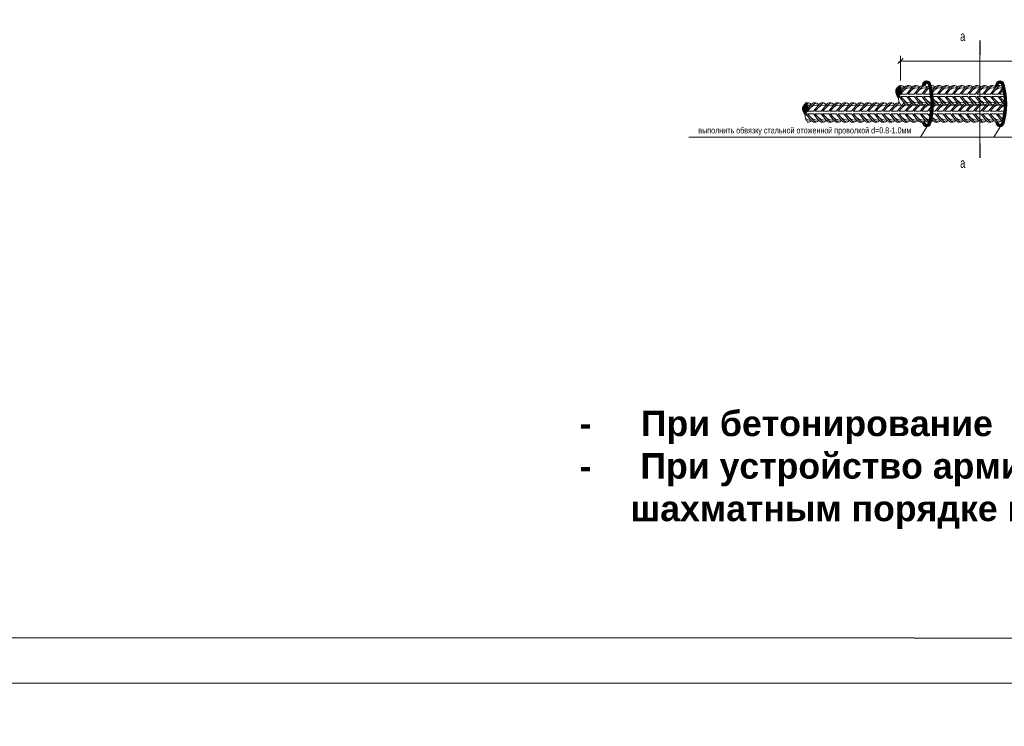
# Model space of a CAD drawing. Extents: x -764262 to 2885205, y 359641 to 616597.
# Tile 16 of 97: x 635544 to 646356, y 421336 to 429093. Entities that reach past the tile are written whole.
import ezdxf
from ezdxf.enums import TextEntityAlignment as Align

# ---------------------------------------------------------------- set-up
doc = ezdxf.new("R2010")
doc.units = 0
doc.header["$LTSCALE"] = 50
doc.header["$MEASUREMENT"] = 0
doc.linetypes.add('ACAD_ISO03W100', pattern=[30, 12, -18])
doc.layers.get('0').update_dxf_attribs({"linetype": 'CONTINUOUS', "lineweight": 15})
doc.layers.add('6', color=6, linetype='CONTINUOUS')
doc.styles.add('ariac', font='ARIALN.TTF')
doc.styles.add('arial', font='ARIALN.TTF')
doc.styles.add('MtXpl_ISOCPEUR_1', font='txt')
doc.styles.get("Standard").update_dxf_attribs({"font": 'txt', "width": 0.8})
pattern_1 = [(45, (-75713.3447, 460877.715), (-3.79764432, 3.79764432), []), (45, (-75712.656, 460877.715), (-3.79764432, 3.79764432), [])]

# ---------------------------------------------------------------- blocks, each defined once
blk = doc.blocks.new('vcBlockPos')
at = {"color": 0, "linetype": 'ByBlock', "lineweight": -2, "style": 'ariac', "flags": 1}
blk.add_attdef('КОЛИЧЕСТВО', text='', height=3, dxfattribs=at).set_placement((0, 0), align=Align.RIGHT)
at = {"color": 0, "linetype": 'ByBlock', "lineweight": -2, "style": 'ariac'}
blk.add_attdef('ПОЗИЦИЯ', text='', height=3, dxfattribs=at).set_placement((0, 0), align=Align.BOTTOM_CENTER)
blk.add_attdef('НТЕКСТ', text='', height=3, dxfattribs=at).set_placement((0, 0), align=Align.TOP_CENTER)
blk = doc.blocks.new('_OBLIQUE')
at = {"color": 0, "linetype": 'ByBlock'}
blk.add_line((-0.5, -0.5), (0.5, 0.5), dxfattribs=at)
blk = doc.blocks.new('08ап00')
h = blk.add_hatch()
h.set_pattern_fill('JIS_LC_8A', color=256, scale=0.688549)
h.set_pattern_definition(pattern_1)
h.paths.add_polyline_path([(111717.3, 253054.6, 0.856931), (111671.4, 253054.6, 0.004258), (111669.6, 253047.9, -0.130281), (111683.6, 253047.3, -0.004131), (111685.4, 253053.6, -0.765246), (111703.4, 253053.6, -0.139319), (111703.4, 252836.8, -0.765246), (111685.4, 252836.8, -0.006898), (111682.5, 252847.4, -0.12969), (111669.9, 252841.4, 0.003546), (111671.4, 252835.8, 0.856931), (111717.3, 252835.8, 0.136202)])
h = blk.add_hatch()
h.set_pattern_fill('JIS_LC_8A', color=256, scale=0.688549)
h.set_pattern_definition(pattern_1)
h.paths.add_polyline_path([(112130.5, 253054.6, 0.856931), (112084.5, 253054.6, 0.008914), (112080.9, 253040.5, -0.028342), (112083, 253038.2, -0.155714), (112096.8, 253047.5, -0.004012), (112098.5, 253053.6, -0.765246), (112116.5, 253053.6, -0.139319), (112116.5, 252836.8, -0.765246), (112098.5, 252836.8, -0.002825), (112097.3, 252841.1, -0.138984), (112082.5, 252843.3, 0.004785), (112084.5, 252835.8, 0.856931), (112130.5, 252835.8, 0.136202)])
h.paths.add_polyline_path([(112543.6, 253054.6, 0.856931), (112497.7, 253054.6, 0.004185), (112495.9, 253048, -0.13001), (112508.5, 253041.9, -0.007639), (112511.6, 253053.6, -0.765246), (112529.6, 253053.6, -0.139319), (112529.6, 252836.8, -0.765246), (112511.6, 252836.8, -0.005), (112509.5, 252844.5, -0.096125), (112501.6, 252851.2, -0.080258), (112495.1, 252845.3, 0.006059), (112497.7, 252835.8, 0.856931), (112543.6, 252835.8, 0.136202)])
h.paths.add_polyline_path([(112956.7, 253054.6, 0.856931), (112910.8, 253054.6, 0.00532), (112908.6, 253046.2, -0.138272), (112923.3, 253048.3, -0.003477), (112924.8, 253053.6, -0.765246), (112942.8, 253053.6, -0.139319), (112942.8, 252836.8, -0.765246), (112924.8, 252836.8, -0.004972), (112922.7, 252844.4, -0.127255), (112909.4, 252840.9, 0.003249), (112910.8, 252835.8, 0.856931), (112956.7, 252835.8, 0.136202)])
h.paths.add_polyline_path([(113323.9, 253054.6, 0.006807), (113321.1, 253043.9, -0.076641), (113327.2, 253038.2, -0.100701), (113335.6, 253045.2, -0.005475), (113337.9, 253053.6, -0.765246), (113355.9, 253053.6, -0.139319), (113355.9, 252836.8, -0.765246), (113337.9, 252836.8, -0.00271), (113336.7, 252840.9, -0.158607), (113320.9, 252847.1, 0.007184), (113323.9, 252835.8, 0.856931), (113369.9, 252835.8, 0.136202), (113369.9, 253054.6, 0.856931)])
h = blk.add_hatch()
h.set_pattern_fill('JIS_LC_8A', color=256, scale=0.275419)
h.set_pattern_definition([(45, (-75721.853, 460877.7151), (-1.519057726, 1.519057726), []), (45, (-75721.5775, 460877.7151), (-1.519057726, 1.519057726), [])])
edge = h.paths.add_edge_path()
edge.add_spline(control_points=[(111534.7, 252977.4), (111525.9, 252992.6), (111510.9, 253018.4), (111530.7, 253039), (111538.9, 253047.4)], knot_values=[0, 0, 0, 0, 335.587391, 567.648756, 567.648756, 567.648756, 567.648756], degree=3, periodic=0)
edge.add_spline(control_points=[(111538.9, 253047.4), (111547.7, 253036), (111561, 253013.5), (111537.8, 252990.5), (111534.9, 252978.3), (111534.7, 252977.4)], knot_values=[84.867899, 84.867899, 84.867899, 84.867899, 359.335654, 630.593433, 651.68766, 651.68766, 651.68766, 651.68766], degree=3, periodic=0)
edge.add_line((111538, 252986.5), (111538, 252986.5))
edge.add_spline(control_points=[(111534.7, 252977.4), (111534.9, 252978.3), (111537.8, 252990.5), (111561, 253013.5), (111547.7, 253036), (111538.9, 253047.4)], knot_values=[84.867899, 84.867899, 84.867899, 84.867899, 105.962125, 377.219904, 651.68766, 651.68766, 651.68766, 651.68766], degree=3, periodic=0)
edge.add_line((111535.4, 252980), (111535.3, 252980))
edge.add_spline(control_points=[(111538.9, 253047.4), (111547.7, 253036), (111561, 253013.5), (111537.8, 252990.5), (111534.9, 252978.3), (111534.7, 252977.4)], knot_values=[84.867899, 84.867899, 84.867899, 84.867899, 359.335654, 630.593433, 651.68766, 651.68766, 651.68766, 651.68766], degree=3, periodic=0)
h = blk.add_hatch()
h.set_pattern_fill('JIS_LC_8A', color=256, scale=0.275419)
h.set_pattern_definition([(45, (-75713.3447, 460877.7151), (-1.519057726, 1.519057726), []), (45, (-75713.0692, 460877.7151), (-1.519057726, 1.519057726), [])])
edge = h.paths.add_edge_path()
edge.add_spline(control_points=[(111009.2, 252880), (111000.4, 252895.2), (110985.4, 252921), (111005.2, 252941.6), (111013.4, 252949.9)], knot_values=[0, 0, 0, 0, 335.587391, 567.648756, 567.648756, 567.648756, 567.648756], degree=3, periodic=0)
edge.add_spline(control_points=[(111013.4, 252949.9), (111022.2, 252938.6), (111035.5, 252916.1), (111012.3, 252893.1), (111009.4, 252880.9), (111009.2, 252880)], knot_values=[84.867899, 84.867899, 84.867899, 84.867899, 359.335654, 630.593433, 651.68766, 651.68766, 651.68766, 651.68766], degree=3, periodic=0)
edge.add_line((111012.5, 252889.1), (111012.5, 252889.1))
edge.add_spline(control_points=[(111009.2, 252880), (111009.4, 252880.9), (111012.3, 252893.1), (111035.5, 252916.1), (111022.2, 252938.6), (111013.4, 252949.9)], knot_values=[84.867899, 84.867899, 84.867899, 84.867899, 105.962125, 377.219904, 651.68766, 651.68766, 651.68766, 651.68766], degree=3, periodic=0)
edge.add_line((111009.9, 252882.6), (111009.9, 252882.6))
edge.add_spline(control_points=[(111013.4, 252949.9), (111022.2, 252938.6), (111035.5, 252916.1), (111012.3, 252893.1), (111009.4, 252880.9), (111009.2, 252880)], knot_values=[84.867899, 84.867899, 84.867899, 84.867899, 359.335654, 630.593433, 651.68766, 651.68766, 651.68766, 651.68766], degree=3, periodic=0)
for p, q in [((111546.7, 253077.4, -2564.5), (111546.7, 253215.2, -2564.5)), ((111546.7, 253186.2, -2564.5), (113777.6, 253186.2, -2564.5)), ((111694.4, 252816.1, -85.7), (111659.9, 252756.5, -85.7)), ((112107.5, 252816.1, -85.7), (112073.1, 252756.5, -85.7)), ((111659.9, 252756.5, -85.7), (110352.6, 252756.5, -85.7))]:
    blk.add_line(p, q)
for points, format, elevation in [([(111994.4, 253220.7, 8.26, 8.26, 0), (111994.4, 253303.3, 8.26, 8.26, 0), (111994.4, 253275.7, 0, 11, 0), (111939.3, 253275.7, 0, 0, 0), (111856.7, 253275.7, 0, 0, 0)], "xyseb", -2564.5), ([(111538.9, 253047.4, -0.306742), (111568.2, 253038.2, -0.306742)], "xyb", -85.7), ([(111542.8, 253042.1, -0.042103), (111552.8, 253047.9)], "xyb", -85.7), ([(111547.1, 253000.3), (111566.3, 253021.7, -0.146099), (111595.7, 253047.9, 4.502796)], "xyb", -85.7), ([(111547.1, 253000.3), (111566.3, 253021.7, -0.242936), (111608.8, 253035, -0.242936)], "xyb", -85.7), ([(111547.5, 253034.7, -0.095917), (111565.9, 253035, -0.095917)], "xyb", -85.7), ([(111552.4, 253017.8), (111566.3, 253035.5, -0.519259), (111611.1, 253038.2, -0.519259)], "xyb", -85.7), ([(111581.5, 253000.3), (111609.2, 253035.5, -0.519259), (111654, 253038.2, -0.519259)], "xyb", -85.7), ([(111590, 253000.3), (111609.2, 253021.7, -0.146099), (111638.6, 253047.9, 4.502796)], "xyb", -85.7), ([(111590, 253000.3), (111609.2, 253021.7, -0.242936), (111651.7, 253035, -0.242936)], "xyb", -85.7), ([(111624.4, 253000.3), (111652.1, 253035.5, -0.519259), (111696.9, 253038.2, -0.519259)], "xyb", -85.7), ([(111632.9, 253000.3), (111652.1, 253021.7, -0.146099), (111681.5, 253047.9, 4.502796)], "xyb", -85.7), ([(111632.9, 253000.3), (111652.1, 253021.7, -0.242936), (111694.6, 253035, -0.242936)], "xyb", -85.7), ([(111667.3, 253000.3), (111695, 253035.5, -0.134435), (111705.6, 253045.4, -0.134435)], "xyb", -85.7), ([(111675.8, 253000.3), (111695, 253021.7, -0.072418), (111707.7, 253036.9, -0.072418)], "xyb", -85.7), ([(111675.8, 253000.3), (111695, 253021.7, -0.088207), (111709, 253031.4, -0.088207)], "xyb", -85.7), ([(111719, 253048.5, -0.222233), (111739.8, 253038.2)], "xyb", -85.7), ([(111719.8, 253045.5, -0.018805), (111724.3, 253047.9)], "xyb", -85.7), ([(111722.2, 253035.2, -0.079264), (111737.5, 253035)], "xyb", -85.7), ([(111725.4, 253019.6), (111737.9, 253035.5, -0.519259), (111782.7, 253038.2)], "xyb", -85.7), ([(111727.1, 253009.7), (111737.9, 253021.7, -0.146099), (111767.2, 253047.9)], "xyb", -85.7), ([(111727.1, 253009.7), (111737.9, 253021.7, -0.242936), (111780.4, 253035)], "xyb", -85.7), ([(111753.1, 253000.3), (111780.8, 253035.5, -0.519259), (111825.6, 253038.2, -0.519259)], "xyb", -85.7), ([(111761.6, 253000.3), (111780.8, 253021.7, -0.146099), (111810.1, 253047.9, 4.502796)], "xyb", -85.7), ([(111761.6, 253000.3), (111780.8, 253021.7, -0.242936), (111823.3, 253035, -0.242936)], "xyb", -85.7), ([(111796, 253000.3), (111823.7, 253035.5, -0.519259), (111868.5, 253038.2, -0.519259)], "xyb", -85.7), ([(111804.5, 253000.3), (111823.7, 253021.7, -0.146099), (111853, 253047.9, 4.502796)], "xyb", -85.7), ([(111804.5, 253000.3), (111823.7, 253021.7, -0.242936), (111866.2, 253035, -0.242936)], "xyb", -85.7), ([(111838.9, 253000.3), (111866.6, 253035.5, -0.519259), (111911.4, 253038.2, -0.519259)], "xyb", -85.7), ([(111847.4, 253000.3), (111866.6, 253021.7, -0.146099), (111895.9, 253047.9, 4.502796)], "xyb", -85.7), ([(111847.4, 253000.3), (111866.6, 253021.7, -0.242936), (111909.1, 253035, -0.242936)], "xyb", -85.7), ([(111881.8, 253000.3), (111909.5, 253035.5, -0.519259), (111954.3, 253038.2, -0.519259)], "xyb", -85.7), ([(111890.3, 253000.3), (111909.5, 253021.7, -0.146099), (111938.8, 253047.9, 4.502796)], "xyb", -85.7), ([(111890.3, 253000.3), (111909.5, 253021.7, -0.242936), (111952, 253035, -0.242936)], "xyb", -85.7), ([(111924.7, 253000.3), (111952.4, 253035.5, -0.519259), (111997.2, 253038.2, -0.519259)], "xyb", -85.7), ([(111933.2, 253000.3), (111952.4, 253021.7, -0.146099), (111981.7, 253047.9, 4.502796)], "xyb", -85.7), ([(111933.2, 253000.3), (111952.4, 253021.7, -0.242936), (111994.9, 253035, -0.242936)], "xyb", -85.7), ([(111967.6, 253000.3), (111995.3, 253035.5, -0.519259), (112040.1, 253038.2, -0.519259)], "xyb", -85.7), ([(111976.1, 253000.3), (111995.3, 253021.7, -0.146099), (112024.6, 253047.9, 4.502796)], "xyb", -85.7), ([(111976.1, 253000.3), (111995.3, 253021.7, -0.242936), (112037.8, 253035, -0.242936)], "xyb", -85.7), ([(112010.5, 253000.3), (112038.2, 253035.5, -0.519259), (112083, 253038.2, -0.519259)], "xyb", -85.7), ([(112019, 253000.3), (112038.2, 253021.7, -0.146099), (112067.5, 253047.9, 4.502796)], "xyb", -85.7), ([(112019, 253000.3), (112038.2, 253021.7, -0.242936), (112080.7, 253035, -0.242936)], "xyb", -85.7), ([(112053.4, 253000.3), (112081.1, 253035.5, -0.416762), (112119, 253044.3, -0.416762)], "xyb", -85.7), ([(112061.9, 253000.3), (112081.1, 253021.7, -0.146099), (112110.4, 253047.9, 4.502796)], "xyb", -85.7), ([(112061.9, 253000.3), (112081.1, 253021.7, -0.230057), (112121.2, 253035.3, -0.230057)], "xyb", -85.7), ([(112104.9, 253000.3), (112124.1, 253021.7, -0.000169), (112124.1, 253021.8, -0.000169)], "xyb", -85.7), ([(112104.9, 253000.3), (112124.1, 253021.7, -0.000146), (112124.1, 253021.8, -0.000146)], "xyb", -85.7), ([(111538.6, 252986.5), (111566.3, 252951.3, 0.368961), (111600.2, 252940.4)], "xyb", -85.7), ([(111547.1, 252986.5), (111566.3, 252965.1, 0.242936), (111608.8, 252951.8, 0.242936)], "xyb", -85.7), ([(111547.1, 252986.5), (111566.3, 252965.1, 0.146099), (111595.7, 252939, -4.502796)], "xyb", -85.7), ([(111581.5, 252986.5), (111609.2, 252951.3, 0.368961), (111643.1, 252940.4, 0.368961)], "xyb", -85.7), ([(111590, 252986.5), (111609.2, 252965.1, 0.242936), (111651.7, 252951.8, 0.242936)], "xyb", -85.7), ([(111590, 252986.5), (111609.2, 252965.1, 0.146099), (111638.6, 252939, -4.502796)], "xyb", -85.7), ([(111624.4, 252986.5), (111652.1, 252951.3, 0.368961), (111686, 252940.4, 0.368961)], "xyb", -85.7), ([(111632.9, 252986.5), (111652.1, 252965.1, 0.242936), (111694.6, 252951.8, 0.242936)], "xyb", -85.7), ([(111632.9, 252986.5), (111652.1, 252965.1, 0.146099), (111681.5, 252939, -4.502796)], "xyb", -85.7), ([(111667.3, 252986.5), (111695, 252951.3, 0.26073), (111718.4, 252938.3, 0.26073)], "xyb", -85.7), ([(111675.8, 252986.5), (111695, 252965.1, 0.14018), (111718.4, 252952.3, 0.14018)], "xyb", -85.7), ([(111675.8, 252986.5), (111695, 252965.1, 0.1214), (111718.5, 252942.1, 0.1214)], "xyb", -85.7), ([(111731.3, 252972.4), (111737.9, 252965.1, 0.242936), (111780.4, 252951.8)], "xyb", -85.7), ([(111731.3, 252972.4), (111737.9, 252965.1, 0.146099), (111767.2, 252939)], "xyb", -85.7), ([(111732, 252958.8), (111737.9, 252951.3, 0.368961), (111771.8, 252940.4)], "xyb", -85.7), ([(111753.1, 252986.5), (111780.8, 252951.3, 0.368961), (111814.7, 252940.4, 0.368961)], "xyb", -85.7), ([(111761.6, 252986.5), (111780.8, 252965.1, 0.243606), (111823.4, 252951.9, 0.243606)], "xyb", -85.7), ([(111761.6, 252986.5), (111780.8, 252965.1, 0.146099), (111810.1, 252939, -4.502796)], "xyb", -85.7), ([(111796.1, 252986.5), (111823.8, 252951.3, 0.366699), (111857.5, 252940.4, 0.366699)], "xyb", -85.7), ([(111804.6, 252986.5), (111823.8, 252965.1, 0.242936), (111866.3, 252951.8, 0.242936)], "xyb", -85.7), ([(111804.6, 252986.5), (111823.8, 252965.1, 0.146099), (111853.2, 252939, -4.502796)], "xyb", -85.7), ([(111839, 252986.5), (111866.7, 252951.3, 0.366699), (111900.4, 252940.4, 0.366699)], "xyb", -85.7), ([(111847.5, 252986.5), (111866.7, 252965.1, 0.242936), (111909.2, 252951.8, 0.242936)], "xyb", -85.7), ([(111847.5, 252986.5), (111866.7, 252965.1, 0.146099), (111896.1, 252939, -4.502796)], "xyb", -85.7), ([(111881.9, 252986.5), (111909.6, 252951.3, 0.366699), (111943.3, 252940.4, 0.366699)], "xyb", -85.7), ([(111890.4, 252986.5), (111909.6, 252965.1, 0.242936), (111952.1, 252951.8, 0.242936)], "xyb", -85.7), ([(111890.4, 252986.5), (111909.6, 252965.1, 0.146099), (111939, 252939, -4.502796)], "xyb", -85.7), ([(111924.8, 252986.5), (111952.5, 252951.3, 0.366699), (111986.2, 252940.4, 0.366699)], "xyb", -85.7), ([(111933.3, 252986.5), (111952.5, 252965.1, 0.242936), (111995, 252951.8, 0.242936)], "xyb", -85.7), ([(111933.3, 252986.5), (111952.5, 252965.1, 0.146099), (111981.9, 252939, -4.502796)], "xyb", -85.7), ([(111967.7, 252986.5), (111995.4, 252951.3, 0.366699), (112029.1, 252940.4, 0.366699)], "xyb", -85.7), ([(111976.2, 252986.5), (111995.4, 252965.1, 0.242936), (112037.9, 252951.8, 0.242936)], "xyb", -85.7), ([(111976.2, 252986.5), (111995.4, 252965.1, 0.146099), (112024.8, 252939, -4.502796)], "xyb", -85.7), ([(112010.6, 252986.5), (112038.3, 252951.3, 0.366699), (112072, 252940.4, 0.366699)], "xyb", -85.7), ([(112019.1, 252986.5), (112038.3, 252965.1, 0.242936), (112080.8, 252951.8, 0.242936)], "xyb", -85.7), ([(112019.1, 252986.5), (112038.3, 252965.1, 0.146099), (112067.7, 252939, -4.502796)], "xyb", -85.7), ([(112053.5, 252986.5), (112081.2, 252951.3, 0.366699), (112114.9, 252940.4, 0.366699)], "xyb", -85.7), ([(112062, 252986.5), (112081.2, 252965.1, 0.242936), (112123.7, 252951.8, 0.242936)], "xyb", -85.7), ([(112062, 252986.5), (112081.2, 252965.1, 0.146099), (112110.6, 252939, -4.502796)], "xyb", -85.7), ([(112096.4, 252986.5), (112124.1, 252951.3, 0.100674), (112131.6, 252943.3, 0.100674)], "xyb", -85.7), ([(112104.9, 252986.5), (112124.1, 252965.1, 0.048209), (112131.4, 252959.2, 0.048209)], "xyb", -85.7), ([(112104.9, 252986.5), (112124.1, 252965.1, 0.044796), (112131.5, 252955.3, 0.044796)], "xyb", -85.7), ([(111013.4, 252949.9, -0.306742), (111042.7, 252940.8, -0.306742)], "xyb", -85.7), ([(111017.3, 252944.7, -0.042103), (111027.3, 252950.4)], "xyb", -85.7), ([(111021.6, 252902.9), (111040.8, 252924.3, -0.146099), (111070.2, 252950.4, 4.502796)], "xyb", -85.7), ([(111021.6, 252902.9), (111040.8, 252924.3, -0.242936), (111083.3, 252937.6, -0.242936)], "xyb", -85.7), ([(111022, 252937.3, -0.095917), (111040.4, 252937.6, -0.095917)], "xyb", -85.7), ([(111026.9, 252920.4), (111040.8, 252938.1, -0.519259), (111085.6, 252940.8, -0.519259)], "xyb", -85.7), ([(111056, 252902.9), (111083.7, 252938.1, -0.519259), (111128.5, 252940.8, -0.519259)], "xyb", -85.7), ([(111064.5, 252902.9), (111083.7, 252924.3, -0.146099), (111113.1, 252950.4, 4.502796)], "xyb", -85.7), ([(111064.5, 252902.9), (111083.7, 252924.3, -0.242936), (111126.2, 252937.6, -0.242936)], "xyb", -85.7), ([(111098.9, 252902.9), (111126.6, 252938.1, -0.519259), (111171.4, 252940.8, -0.519259)], "xyb", -85.7), ([(111107.4, 252902.9), (111126.6, 252924.3, -0.146099), (111156, 252950.4, 4.502796)], "xyb", -85.7), ([(111107.4, 252902.9), (111126.6, 252924.3, -0.242936), (111169.1, 252937.6, -0.242936)], "xyb", -85.7), ([(111141.8, 252902.9), (111169.5, 252938.1, -0.519259), (111214.3, 252940.8, -0.519259)], "xyb", -85.7), ([(111150.3, 252902.9), (111169.5, 252924.3, -0.146099), (111198.9, 252950.4, 4.502796)], "xyb", -85.7), ([(111150.3, 252902.9), (111169.5, 252924.3, -0.242936), (111212, 252937.6, -0.242936)], "xyb", -85.7), ([(111184.7, 252902.9), (111212.4, 252938.1, -0.519259), (111257.2, 252940.8, -0.519259)], "xyb", -85.7), ([(111193.2, 252902.9), (111212.4, 252924.3, -0.146099), (111241.8, 252950.4, 4.502796)], "xyb", -85.7), ([(111193.2, 252902.9), (111212.4, 252924.3, -0.242936), (111254.9, 252937.6, -0.242936)], "xyb", -85.7), ([(111227.6, 252902.9), (111255.3, 252938.1, -0.519259), (111300.1, 252940.8, -0.519259)], "xyb", -85.7), ([(111236.1, 252902.9), (111255.3, 252924.3, -0.146099), (111284.6, 252950.4, 4.502796)], "xyb", -85.7), ([(111236.1, 252902.9), (111255.3, 252924.3, -0.242936), (111297.8, 252937.6, -0.242936)], "xyb", -85.7), ([(111270.5, 252902.9), (111298.2, 252938.1, -0.519259), (111343, 252940.8, -0.519259)], "xyb", -85.7), ([(111279, 252902.9), (111298.2, 252924.3, -0.146099), (111327.5, 252950.4, 4.502796)], "xyb", -85.7), ([(111279, 252902.9), (111298.2, 252924.3, -0.242936), (111340.7, 252937.6, -0.242936)], "xyb", -85.7), ([(111313.4, 252902.9), (111341.1, 252938.1, -0.519259), (111385.9, 252940.8, -0.519259)], "xyb", -85.7), ([(111321.9, 252902.9), (111341.1, 252924.3, -0.146099), (111370.4, 252950.4, 4.502796)], "xyb", -85.7), ([(111321.9, 252902.9), (111341.1, 252924.3, -0.242936), (111383.6, 252937.6, -0.242936)], "xyb", -85.7), ([(111356.3, 252902.9), (111384, 252938.1, -0.519259), (111428.8, 252940.8, -0.519259)], "xyb", -85.7), ([(111364.8, 252902.9), (111384, 252924.3, -0.146099), (111413.3, 252950.4, 4.502796)], "xyb", -85.7), ([(111364.8, 252902.9), (111384, 252924.3, -0.242936), (111426.5, 252937.6, -0.242936)], "xyb", -85.7), ([(111399.2, 252902.9), (111426.9, 252938.1, -0.519259), (111471.7, 252940.8, -0.519259)], "xyb", -85.7), ([(111407.7, 252902.9), (111426.9, 252924.3, -0.146099), (111456.2, 252950.4, 4.502796)], "xyb", -85.7), ([(111407.7, 252902.9), (111426.9, 252924.3, -0.242936), (111469.4, 252937.6, -0.242936)], "xyb", -85.7), ([(111442.1, 252902.9), (111469.8, 252938.1, -0.519259), (111514.6, 252940.8, -0.519259)], "xyb", -85.7), ([(111450.6, 252902.9), (111469.8, 252924.3, -0.146099), (111499.1, 252950.4, 4.502796)], "xyb", -85.7), ([(111450.6, 252902.9), (111469.8, 252924.3, -0.242936), (111512.3, 252937.6, -0.242936)], "xyb", -85.7), ([(111485, 252902.9), (111512.7, 252938.1, -0.307568), (111540.8, 252950.7, -0.307568)], "xyb", -85.7), ([(111493.5, 252902.9), (111512.7, 252924.3, -0.142547), (111541.2, 252950, -0.142547)], "xyb", -85.7), ([(111493.5, 252902.9), (111512.7, 252924.3, -0.242936), (111555.2, 252937.6, -0.242936)], "xyb", -85.7), ([(111527.9, 252902.9), (111555.6, 252938.1, -0.153521), (111568, 252948.9, -0.153521)], "xyb", -85.7), ([(111536.4, 252902.9), (111555.6, 252924.3, -0.096583), (111573.4, 252943.6, -0.096583)], "xyb", -85.7), ([(111536.4, 252902.9), (111555.6, 252924.3, -0.242936), (111598.1, 252937.6, -0.242936)], "xyb", -85.7), ([(111570.9, 252902.9), (111598.6, 252938.1, -0.152475), (111611, 252948.8, -0.152475)], "xyb", -85.7), ([(111579.4, 252902.9), (111598.6, 252924.3, -0.096269), (111616.4, 252943.6, -0.096269)], "xyb", -85.7), ([(111579.4, 252902.9), (111598.6, 252924.3, -0.242936), (111641.1, 252937.6, -0.242936)], "xyb", -85.7), ([(111613.8, 252902.9), (111641.5, 252938.1, -0.152475), (111653.9, 252948.8, -0.152475)], "xyb", -85.7), ([(111622.3, 252902.9), (111641.5, 252924.3, -0.096269), (111659.3, 252943.6, -0.096269)], "xyb", -85.7), ([(111622.3, 252902.9), (111641.5, 252924.3, -0.242936), (111684, 252937.6, -0.242936)], "xyb", -85.7), ([(111656.7, 252902.9), (111684.4, 252938.1, -0.152475), (111696.8, 252948.8, -0.152475)], "xyb", -85.7), ([(111665.2, 252902.9), (111684.4, 252924.3, -0.096269), (111702.2, 252943.6, -0.096269)], "xyb", -85.7), ([(111665.2, 252902.9), (111684.4, 252924.3, -0.196871), (111718.4, 252938.3, -0.196871)], "xyb", -85.7), ([(111731.9, 252928.3, -0.209965), (111769.8, 252937.6)], "xyb", -85.7), ([(111732, 252931, -0.066371), (111745.1, 252943.6)], "xyb", -85.7), ([(111732.2, 252951.2, 0.027491), (111737.5, 252951.8)], "xyb", -85.7), ([(111732.2, 252944, -0.080976), (111739.7, 252948.8)], "xyb", -85.7), ([(111742.5, 252902.9), (111770.2, 252938.1, -0.152475), (111782.5, 252948.8, -0.152475)], "xyb", -85.7), ([(111751, 252902.9), (111770.2, 252924.3, -0.096269), (111788, 252943.6, -0.096269)], "xyb", -85.7), ([(111751, 252902.9), (111770.2, 252924.3, -0.242936), (111812.7, 252937.6, -0.242936)], "xyb", -85.7), ([(111785.4, 252902.9), (111813.1, 252938.1, -0.153521), (111825.5, 252948.9, -0.153521)], "xyb", -85.7), ([(111793.9, 252902.9), (111813.1, 252924.3, -0.096583), (111830.9, 252943.6, -0.096583)], "xyb", -85.7), ([(111793.9, 252902.9), (111813.1, 252924.3, -0.242936), (111855.6, 252937.6, -0.242936)], "xyb", -85.7), ([(111828.3, 252902.9), (111856, 252938.1, -0.153521), (111868.4, 252948.9, -0.153521)], "xyb", -85.7), ([(111836.8, 252902.9), (111856, 252924.3, -0.096583), (111873.8, 252943.6, -0.096583)], "xyb", -85.7), ([(111836.8, 252902.9), (111856, 252924.3, -0.242936), (111898.5, 252937.6, -0.242936)], "xyb", -85.7), ([(111871.2, 252902.9), (111898.9, 252938.1, -0.153521), (111911.3, 252948.9, -0.153521)], "xyb", -85.7), ([(111879.7, 252902.9), (111898.9, 252924.3, -0.096583), (111916.7, 252943.6, -0.096583)], "xyb", -85.7), ([(111879.7, 252902.9), (111898.9, 252924.3, -0.242936), (111941.4, 252937.6, -0.242936)], "xyb", -85.7), ([(111914.1, 252902.9), (111941.8, 252938.1, -0.153521), (111954.2, 252948.9, -0.153521)], "xyb", -85.7), ([(111922.6, 252902.9), (111941.8, 252924.3, -0.096583), (111959.6, 252943.6, -0.096583)], "xyb", -85.7), ([(111922.6, 252902.9), (111941.8, 252924.3, -0.242936), (111984.3, 252937.6, -0.242936)], "xyb", -85.7), ([(111957, 252902.9), (111984.7, 252938.1, -0.153521), (111997.1, 252948.9, -0.153521)], "xyb", -85.7), ([(111965.5, 252902.9), (111984.7, 252924.3, -0.096583), (112002.5, 252943.6, -0.096583)], "xyb", -85.7), ([(111965.5, 252902.9), (111984.7, 252924.3, -0.242936), (112027.2, 252937.6, -0.242936)], "xyb", -85.7), ([(111999.9, 252902.9), (112027.6, 252938.1, -0.153521), (112040, 252948.9, -0.153521)], "xyb", -85.7), ([(112008.4, 252902.9), (112027.6, 252924.3, -0.096583), (112045.4, 252943.6, -0.096583)], "xyb", -85.7), ([(112008.4, 252902.9), (112027.6, 252924.3, -0.242936), (112070.1, 252937.6, -0.242936)], "xyb", -85.7), ([(112042.8, 252902.9), (112070.5, 252938.1, -0.153521), (112082.9, 252948.9, -0.153521)], "xyb", -85.7), ([(112051.3, 252902.9), (112070.5, 252924.3, -0.096583), (112088.3, 252943.6, -0.096583)], "xyb", -85.7), ([(112051.3, 252902.9), (112070.5, 252924.3, -0.242936), (112113, 252937.6, -0.242936)], "xyb", -85.7), ([(112085.7, 252902.9), (112113.4, 252938.1, -0.153521), (112125.8, 252948.9, -0.153521)], "xyb", -85.7), ([(112094.2, 252902.9), (112113.4, 252924.3, -0.096583), (112131.2, 252943.6, -0.096583)], "xyb", -85.7), ([(112094.2, 252902.9), (112113.4, 252924.3, -0.111342), (112131.5, 252935.6, -0.111342)], "xyb", -85.7), ([(111013.1, 252889.1), (111040.8, 252853.9, 0.519259), (111085.6, 252851.2, 0.519259)], "xyb", -85.7), ([(111013.2, 252857.5, 0.144287), (111040.4, 252854.4)], "xyb", -85.7), ([(111019.6, 252845.8, 0.03199), (111027.3, 252841.6)], "xyb", -85.7), ([(111021.6, 252889.1), (111040.8, 252867.7, 0.242936), (111083.3, 252854.4, 0.242936)], "xyb", -85.7), ([(111021.6, 252889.1), (111040.8, 252867.7, 0.146099), (111070.2, 252841.6, -4.502796)], "xyb", -85.7), ([(111022.7, 252840.9, 0.214888), (111042.7, 252851.2)], "xyb", -85.7), ([(111056, 252889.1), (111083.7, 252853.9, 0.519259), (111128.5, 252851.2, 0.519259)], "xyb", -85.7), ([(111064.5, 252889.1), (111083.7, 252867.7, 0.242936), (111126.2, 252854.4, 0.242936)], "xyb", -85.7), ([(111064.5, 252889.1), (111083.7, 252867.7, 0.146099), (111113.1, 252841.6, -4.502796)], "xyb", -85.7), ([(111098.9, 252889.1), (111126.6, 252853.9, 0.519259), (111171.4, 252851.2, 0.519259)], "xyb", -85.7), ([(111107.4, 252889.1), (111126.6, 252867.7, 0.242936), (111169.1, 252854.4, 0.242936)], "xyb", -85.7), ([(111107.4, 252889.1), (111126.6, 252867.7, 0.146099), (111156, 252841.6, -4.502796)], "xyb", -85.7), ([(111141.8, 252889.1), (111169.5, 252853.9, 0.519259), (111214.3, 252851.2, 0.519259)], "xyb", -85.7), ([(111150.3, 252889.1), (111169.5, 252867.7, 0.242936), (111212, 252854.4, 0.242936)], "xyb", -85.7), ([(111150.3, 252889.1), (111169.5, 252867.7, 0.146099), (111198.9, 252841.6, -4.502796)], "xyb", -85.7), ([(111184.7, 252889.1), (111212.4, 252853.9, 0.519259), (111257.2, 252851.2, 0.519259)], "xyb", -85.7), ([(111193.2, 252889.1), (111212.4, 252867.7, 0.242936), (111254.9, 252854.4, 0.242936)], "xyb", -85.7), ([(111193.2, 252889.1), (111212.4, 252867.7, 0.146099), (111241.8, 252841.6, -4.502796)], "xyb", -85.7), ([(111227.6, 252889.1), (111255.3, 252853.9, 0.520542), (111300.1, 252851.3, 0.520542)], "xyb", -85.7), ([(111236.1, 252889.1), (111255.3, 252867.7, 0.243606), (111297.9, 252854.5, 0.243606)], "xyb", -85.7), ([(111236.1, 252889.1), (111255.3, 252867.7, 0.146099), (111284.6, 252841.6, -4.502796)], "xyb", -85.7), ([(111270.6, 252889.1), (111298.3, 252853.9, 0.519259), (111343.1, 252851.2, 0.519259)], "xyb", -85.7), ([(111279.1, 252889.1), (111298.3, 252867.7, 0.242936), (111340.8, 252854.4, 0.242936)], "xyb", -85.7), ([(111279.1, 252889.1), (111298.3, 252867.7, 0.146099), (111327.7, 252841.6, -4.502796)], "xyb", -85.7), ([(111313.5, 252889.1), (111341.2, 252853.9, 0.519259), (111386, 252851.2, 0.519259)], "xyb", -85.7), ([(111322, 252889.1), (111341.2, 252867.7, 0.242936), (111383.7, 252854.4, 0.242936)], "xyb", -85.7), ([(111322, 252889.1), (111341.2, 252867.7, 0.146099), (111370.6, 252841.6, -4.502796)], "xyb", -85.7), ([(111356.4, 252889.1), (111384.1, 252853.9, 0.519259), (111428.9, 252851.2, 0.519259)], "xyb", -85.7), ([(111364.9, 252889.1), (111384.1, 252867.7, 0.242936), (111426.6, 252854.4, 0.242936)], "xyb", -85.7), ([(111364.9, 252889.1), (111384.1, 252867.7, 0.146099), (111413.5, 252841.6, -4.502796)], "xyb", -85.7), ([(111399.3, 252889.1), (111427, 252853.9, 0.519259), (111471.8, 252851.2, 0.519259)], "xyb", -85.7), ([(111407.8, 252889.1), (111427, 252867.7, 0.242936), (111469.5, 252854.4, 0.242936)], "xyb", -85.7), ([(111407.8, 252889.1), (111427, 252867.7, 0.146099), (111456.4, 252841.6, -4.502796)], "xyb", -85.7), ([(111442.2, 252889.1), (111469.9, 252853.9, 0.519259), (111514.7, 252851.2, 0.519259)], "xyb", -85.7), ([(111450.7, 252889.1), (111469.9, 252867.7, 0.242936), (111512.4, 252854.4, 0.242936)], "xyb", -85.7), ([(111450.7, 252889.1), (111469.9, 252867.7, 0.146099), (111499.3, 252841.6, -4.502796)], "xyb", -85.7), ([(111485.1, 252889.1), (111512.8, 252853.9, 0.519259), (111557.6, 252851.2, 0.519259)], "xyb", -85.7), ([(111493.6, 252889.1), (111512.8, 252867.7, 0.242936), (111555.3, 252854.4, 0.242936)], "xyb", -85.7), ([(111493.6, 252889.1), (111512.8, 252867.7, 0.146099), (111542.2, 252841.6, -4.502796)], "xyb", -85.7), ([(111528, 252889.1), (111555.7, 252853.9, 0.519259), (111600.5, 252851.2, 0.519259)], "xyb", -85.7), ([(111536.5, 252889.1), (111555.7, 252867.7, 0.242936), (111598.2, 252854.4, 0.242936)], "xyb", -85.7), ([(111536.5, 252889.1), (111555.7, 252867.7, 0.146099), (111585.1, 252841.6, -4.502796)], "xyb", -85.7), ([(111570.9, 252889.1), (111598.6, 252853.9, 0.519259), (111643.4, 252851.2, 0.519259)], "xyb", -85.7), ([(111579.4, 252889.1), (111598.6, 252867.7, 0.242936), (111641.1, 252854.4, 0.242936)], "xyb", -85.7), ([(111579.4, 252889.1), (111598.6, 252867.7, 0.146099), (111628, 252841.6, -4.502796)], "xyb", -85.7), ([(111613.8, 252889.1), (111641.5, 252853.9, 0.519259), (111686.3, 252851.2, 0.519259)], "xyb", -85.7), ([(111622.3, 252889.1), (111641.5, 252867.7, 0.242936), (111684, 252854.4, 0.242936)], "xyb", -85.7), ([(111622.3, 252889.1), (111641.5, 252867.7, 0.146099), (111670.9, 252841.6, -4.502796)], "xyb", -85.7), ([(111656.7, 252889.1), (111684.4, 252853.9, 0.229206), (111704.6, 252841.1, 0.229206)], "xyb", -85.7), ([(111665.2, 252889.1), (111684.4, 252867.7, 0.141412), (111708, 252854.8, 0.141412)], "xyb", -85.7), ([(111665.2, 252889.1), (111684.4, 252867.7, 0.112647), (111705.8, 252845.9, 0.112647)], "xyb", -85.7), ([(111719.4, 252843.5, 0.115196), (111729.2, 252851.2)], "xyb", -85.7), ([(111721.9, 252853.8, 0.025895), (111726.9, 252854.4)], "xyb", -85.7), ([(111723.1, 252859.2), (111727.3, 252853.9, 0.520542), (111772.1, 252851.3)], "xyb", -85.7), ([(111725.3, 252870), (111727.3, 252867.7, 0.243606), (111769.9, 252854.5)], "xyb", -85.7), ([(111725.3, 252870), (111727.3, 252867.7, 0.146099), (111756.6, 252841.6)], "xyb", -85.7), ([(111742.6, 252889.1), (111770.3, 252853.9, 0.519259), (111815.1, 252851.2, 0.519259)], "xyb", -85.7), ([(111751.1, 252889.1), (111770.3, 252867.7, 0.242936), (111812.8, 252854.4, 0.242936)], "xyb", -85.7), ([(111751.1, 252889.1), (111770.3, 252867.7, 0.146099), (111799.7, 252841.6, -4.502796)], "xyb", -85.7), ([(111785.5, 252889.1), (111813.2, 252853.9, 0.519259), (111858, 252851.2, 0.519259)], "xyb", -85.7), ([(111794, 252889.1), (111813.2, 252867.7, 0.242936), (111855.7, 252854.4, 0.242936)], "xyb", -85.7), ([(111794, 252889.1), (111813.2, 252867.7, 0.146099), (111842.6, 252841.6, -4.502796)], "xyb", -85.7), ([(111828.4, 252889.1), (111856.1, 252853.9, 0.519259), (111900.9, 252851.2, 0.519259)], "xyb", -85.7), ([(111836.9, 252889.1), (111856.1, 252867.7, 0.242936), (111898.6, 252854.4, 0.242936)], "xyb", -85.7), ([(111836.9, 252889.1), (111856.1, 252867.7, 0.146099), (111885.5, 252841.6, -4.502796)], "xyb", -85.7), ([(111871.3, 252889.1), (111899, 252853.9, 0.519259), (111943.8, 252851.2, 0.519259)], "xyb", -85.7), ([(111879.8, 252889.1), (111899, 252867.7, 0.242936), (111941.5, 252854.4, 0.242936)], "xyb", -85.7), ([(111879.8, 252889.1), (111899, 252867.7, 0.146099), (111928.4, 252841.6, -4.502796)], "xyb", -85.7), ([(111914.2, 252889.1), (111941.9, 252853.9, 0.519259), (111986.7, 252851.2, 0.519259)], "xyb", -85.7), ([(111922.7, 252889.1), (111941.9, 252867.7, 0.242936), (111984.4, 252854.4, 0.242936)], "xyb", -85.7), ([(111922.7, 252889.1), (111941.9, 252867.7, 0.146099), (111971.3, 252841.6, -4.502796)], "xyb", -85.7), ([(111957.1, 252889.1), (111984.8, 252853.9, 0.519259), (112029.6, 252851.2, 0.519259)], "xyb", -85.7), ([(111965.6, 252889.1), (111984.8, 252867.7, 0.242936), (112027.3, 252854.4, 0.242936)], "xyb", -85.7), ([(111965.6, 252889.1), (111984.8, 252867.7, 0.146099), (112014.2, 252841.6, -4.502796)], "xyb", -85.7), ([(112000, 252889.1), (112027.7, 252853.9, 0.519259), (112072.5, 252851.2, 0.519259)], "xyb", -85.7), ([(112008.5, 252889.1), (112027.7, 252867.7, 0.242936), (112070.2, 252854.4, 0.242936)], "xyb", -85.7), ([(112008.5, 252889.1), (112027.7, 252867.7, 0.146099), (112057.1, 252841.6, -4.502796)], "xyb", -85.7), ([(112042.8, 252889.1), (112070.5, 252853.9, 0.520542), (112115.3, 252851.3, 0.520542)], "xyb", -85.7), ([(112051.3, 252889.1), (112070.5, 252867.7, 0.243606), (112113.1, 252854.5, 0.243606)], "xyb", -85.7), ([(112051.3, 252889.1), (112070.5, 252867.7, 0.146099), (112099.8, 252841.6, -4.502796)], "xyb", -85.7), ([(112085.8, 252889.1), (112113.5, 252853.9, 0.081095), (112119.3, 252847.2, 0.081095)], "xyb", -85.7), ([(112094.3, 252889.1), (112113.5, 252867.7, 0.05884), (112122.5, 252860.7, 0.05884)], "xyb", -85.7), ([(112094.3, 252889.1), (112113.5, 252867.7, 0.04907), (112121.7, 252857, 0.04907)], "xyb", -85.7), ([(111994.4, 252722, 8.26, 8.26, 0), (111994.4, 252639.4, 8.26, 8.26, 0), (111994.4, 252666.9, 0, 11, 0), (111939.3, 252666.9, 0, 0, 0), (111856.7, 252666.9, 0, 0, 0)], "xyseb", -2564.5)]:
    blk.add_lwpolyline(points, format=format, dxfattribs=dict(elevation=elevation))
at = {"linetype": 'ACAD_ISO03W100', "ltscale": 10, "elevation": -2564.5}
blk.add_lwpolyline([(111994.4, 253220.7), (111994.4, 252722)], dxfattribs=at)
at = {"elevation": -85.7}
for points in [[(112096.4, 253000.3), (112121.8, 253032.6)], [(111538, 252986.5), (111538.6, 252986.5)], [(111547.1, 253000.3), (111581.5, 253000.3)], [(111547.1, 252986.5), (111581.5, 252986.5)], [(111590, 253000.3), (111624.4, 253000.3)], [(111590, 252986.5), (111624.4, 252986.5)], [(111632.9, 253000.3), (111667.3, 253000.3)], [(111632.9, 252986.5), (111667.3, 252986.5)], [(111675.8, 253000.3), (111710.2, 253000.3)], [(111675.8, 252986.5), (111710.2, 252986.5)], [(111710.2, 253000.3), (111713.9, 253005.1)], [(111710.2, 252986.5), (111717.1, 252977.7)], [(111728.5, 253000.3), (111753.1, 253000.3)], [(111730.1, 252986.5), (111753.1, 252986.5)], [(111761.6, 253000.3), (111796, 253000.3)], [(111761.6, 252986.5), (111796.1, 252986.5)], [(111804.5, 253000.3), (111838.9, 253000.3)], [(111804.6, 252986.5), (111839, 252986.5)], [(111847.4, 253000.3), (111881.8, 253000.3)], [(111847.5, 252986.5), (111881.9, 252986.5)], [(111890.3, 253000.3), (111924.7, 253000.3)], [(111890.4, 252986.5), (111924.8, 252986.5)], [(111933.2, 253000.3), (111967.6, 253000.3)], [(111933.3, 252986.5), (111967.7, 252986.5)], [(111976.1, 253000.3), (112010.5, 253000.3)], [(111976.2, 252986.5), (112010.6, 252986.5)], [(112019, 253000.3), (112053.4, 253000.3)], [(112019.1, 252986.5), (112053.5, 252986.5)], [(112061.9, 253000.3), (112096.4, 253000.3)], [(112062, 252986.5), (112096.4, 252986.5)], [(112104.9, 253000.3), (112127.8, 253000.3)], [(112104.9, 252986.5), (112129.4, 252986.5)], [(111021.6, 252902.9), (111056, 252902.9)], [(111064.5, 252902.9), (111098.9, 252902.9)], [(111107.4, 252902.9), (111141.8, 252902.9)], [(111150.3, 252902.9), (111184.7, 252902.9)], [(111193.2, 252902.9), (111227.6, 252902.9)], [(111236.1, 252902.9), (111270.5, 252902.9)], [(111279, 252902.9), (111313.4, 252902.9)], [(111321.9, 252902.9), (111356.3, 252902.9)], [(111364.8, 252902.9), (111399.2, 252902.9)], [(111407.7, 252902.9), (111442.1, 252902.9)], [(111450.6, 252902.9), (111485, 252902.9)], [(111493.5, 252902.9), (111527.9, 252902.9)], [(111536.4, 252902.9), (111570.9, 252902.9)], [(111579.4, 252902.9), (111613.8, 252902.9)], [(111622.3, 252902.9), (111656.7, 252902.9)], [(111665.2, 252902.9), (111699.6, 252902.9)], [(111699.6, 252902.9), (111718, 252926.3)], [(111708.1, 252902.9), (111717.2, 252913)], [(111708.1, 252902.9), (111717.2, 252913)], [(111708.1, 252902.9), (111716.2, 252902.9)], [(111730, 252902.9), (111742.5, 252902.9)], [(111751, 252902.9), (111785.4, 252902.9)], [(111793.9, 252902.9), (111828.3, 252902.9)], [(111836.8, 252902.9), (111871.2, 252902.9)], [(111879.7, 252902.9), (111914.1, 252902.9)], [(111922.6, 252902.9), (111957, 252902.9)], [(111965.5, 252902.9), (111999.9, 252902.9)], [(112008.4, 252902.9), (112042.8, 252902.9)], [(112051.3, 252902.9), (112085.7, 252902.9)], [(112094.2, 252902.9), (112128.6, 252902.9)], [(112128.6, 252902.9), (112129.5, 252904)], [(111012.5, 252889.1), (111013.1, 252889.1)], [(111021.6, 252889.1), (111056, 252889.1)], [(111064.5, 252889.1), (111098.9, 252889.1)], [(111107.4, 252889.1), (111141.8, 252889.1)], [(111150.3, 252889.1), (111184.7, 252889.1)], [(111193.2, 252889.1), (111227.6, 252889.1)], [(111236.1, 252889.1), (111270.6, 252889.1)], [(111279.1, 252889.1), (111313.5, 252889.1)], [(111322, 252889.1), (111356.4, 252889.1)], [(111364.9, 252889.1), (111399.3, 252889.1)], [(111407.8, 252889.1), (111442.2, 252889.1)], [(111450.7, 252889.1), (111485.1, 252889.1)], [(111493.6, 252889.1), (111528, 252889.1)], [(111536.5, 252889.1), (111570.9, 252889.1)], [(111579.4, 252889.1), (111613.8, 252889.1)], [(111622.3, 252889.1), (111656.7, 252889.1)], [(111665.2, 252889.1), (111699.6, 252889.1)], [(111699.6, 252889.1), (111711.9, 252873.4)], [(111708.1, 252889.1), (111714.5, 252889.1)], [(111708.1, 252889.1), (111713.6, 252883)], [(111708.1, 252889.1), (111713.6, 252883)], [(111728.4, 252889.1), (111742.6, 252889.1)], [(111751.1, 252889.1), (111785.5, 252889.1)], [(111794, 252889.1), (111828.4, 252889.1)], [(111836.9, 252889.1), (111871.3, 252889.1)], [(111879.8, 252889.1), (111914.2, 252889.1)], [(111922.7, 252889.1), (111957.1, 252889.1)], [(111965.6, 252889.1), (112000, 252889.1)], [(112008.5, 252889.1), (112042.8, 252889.1)], [(112051.3, 252889.1), (112085.8, 252889.1)], [(112094.3, 252889.1), (112127.6, 252889.1)], [(113312.5, 252756.5), (111659.9, 252756.5)]]:
    blk.add_lwpolyline(points, dxfattribs=at)
for centre, radius, start, end in [((111694.4, 253051.1, -85.7), 23.2, 8.8114, 171.1886), ((112107.5, 253051.1, -85.7), 23.2, 8.8114, 171.1886), ((112065.7, 252945.2, -85.7), 409.2, 164.4879, 165.4637), ((112066.8, 252945.2, -85.7), 396.6, 164.1373, 165.084), ((111694.4, 253051.2, -85.7), 9.32, 15.1503, 164.8497), ((111321.9, 252945.2, -85.7), 396.6, 344.1373, 15.8627), ((111323.1, 252945.2, -85.7), 409.2, 344.4879, 15.5121), ((112478.8, 252945.2, -85.7), 409.2, 164.4879, 166.5309), ((112480, 252945.2, -85.7), 396.6, 164.1373, 165.084), ((112107.5, 253051.2, -85.7), 9.32, 15.1503, 164.8497), ((111735, 252945.2, -85.7), 396.6, 344.1373, 15.8627), ((111736.2, 252945.2, -85.7), 409.2, 344.4879, 15.5121), ((112066.8, 252945.2, -85.7), 396.6, 194.282, 195.8627), ((112065.7, 252945.2, -85.7), 409.2, 194.6996, 195.5121), ((111694.4, 252839.3, -85.7), 23.2, 188.8114, 351.1886), ((111694.4, 252839.2, -85.7), 9.32, 195.1503, 344.8497), ((112478.8, 252945.2, -85.7), 409.2, 194.4157, 195.5121), ((112107.5, 252839.3, -85.7), 23.2, 188.8114, 351.1886), ((112480, 252945.2, -85.7), 396.6, 195.2154, 195.8627), ((112107.5, 252839.2, -85.7), 9.32, 195.1503, 344.8497)]:
    blk.add_arc(centre, radius, start, end)
for points in [[(111538.9, 253047.4, -85.7), (111520.3, 253021.3, -85.7), (111534.7, 252977.4, -85.7)], [(111013.4, 252949.9, -85.7), (110994.9, 252923.9, -85.7), (111009.2, 252880, -85.7)]]:
    blk.add_spline(points, degree=3)
for points, knots in [([(111538.9, 253047.4, -85.7), (111547.7, 253036, -85.7), (111561, 253013.5, -85.7), (111526.3, 252979.1, -85.7), (111537.7, 252954.5, -85.7), (111548.2, 252938.3, -85.7)], [84.867899, 84.867899, 84.867899, 84.867899, 359.335654, 630.593433, 932.118939, 932.118939, 932.118939, 932.118939]), ([(111013.4, 252949.9, -85.7), (111022.2, 252938.6, -85.7), (111035.5, 252916.1, -85.7), (111000.4, 252881.3, -85.7), (111012.6, 252856.3, -85.7), (111022.7, 252840.9, -85.7)], [84.867899, 84.867899, 84.867899, 84.867899, 359.335654, 630.593433, 941.136353, 941.136353, 941.136353, 941.136353])]:
    blk.add_open_spline(points, degree=3, knots=knots)
at = {"xscale": 28.91748941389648, "yscale": 28.91748941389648, "zscale": 28.91748941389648, "rotation": 180}
blk.add_blockref('_OBLIQUE', (111546.7, 253186.2, -2564.5), dxfattribs=at)
ref = blk.add_blockref('vcBlockPos', (111007.3, 252798.9, -85.7), dxfattribs=dict(xscale=-13.77097460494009, yscale=13.77097460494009, zscale=13.77097460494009))
ref.add_attrib('ПОЗИЦИЯ', 'выполнить обвязку стальной отоженной проволкой d=0.8-1.0мм', dxfattribs={"color": 0, "linetype": 'ByBlock', "lineweight": -2, "height": 34.427, "width": 0.7}).set_placement((111007.3, 252812.7, -85.7), align=Align.TOP_CENTER)
at = {"width": 0.7}
for p in [(111911.8, 253298.8, -2564.5), (111911.8, 252584.3, -2564.5)]:
    blk.add_text('а', height=55.1, dxfattribs=at).set_placement(p, align=Align.RIGHT)

msp = doc.modelspace()

# ---------------------------------------------------------------- linework, layer by layer
at = {"color": 0}
msp.add_lwpolyline([(680055.971, 421809.05), (620655.971, 421809.05), (620655.971, 451509.051), (680055.971, 451509.051)], close=True, dxfattribs=at)
at = {"color": 0, "lineweight": 30, "ltscale": 100}
msp.add_lwpolyline([(622655.971, 451009.05), (679426.924, 450993.143), (679426.924, 422293.143), (622655.971, 422309.05)], close=True, dxfattribs=at)

# ---------------------------------------------------------------- block references
at = {"linetype": 'Continuous', "xscale": 1.947870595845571, "yscale": 1.947870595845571, "zscale": 1.947870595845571}
msp.add_blockref('08ап00', (427938.02, -64535.311, 166.969), dxfattribs=at)

# ---------------------------------------------------------------- texts
at = {"color": 0, "attachment_point": 1, "style": 'MtXpl_ISOCPEUR_1'}
for s, insert, char_height, width in [('\\pi204.3115;Узел фиксатор', (627934.427, 427656.071), 405.32566, 4130.99534), ('\\pi79.18748;бетонные {\\fArial|b0|i0|c162|p34;"}сухарики{\\fArial|b0|i0|c162|p34;"\\P\\pi607.49571;}5{\\fArial|b0|i0|c162|p34;0x}5{\\fArial|b0|i0|c162|p34;0x}5{\\fArial|b0|i0|c162|p34;0 }мм', (627549.305, 423226.876), 202.66283, 2755.57731)]:
    msp.add_mtext(s, dxfattribs=dict(at, insert=insert, char_height=char_height, width=width))
at = {"layer": '6', "color": 0, "insert": (641691.339, 425267.649), "char_height": 280, "attachment_point": 1, "style": 'arial'}
msp.add_mtext_dynamic_manual_height_columns('\\pt8400;{\\fArial|b1|i0|c204|p34;                                                Примечание \\P\\pt8400,14840;\\fArial|b1|i0|c162|p34;- \\fArial|b1|i0|c204|p34;    При бетонирование  работы выполнить непрерывно\\fArial|b1|i0|c162|p34;, \\fArial|b1|i0|c204|p34;\\C256;Не допускается перерывы\\fArial|b1|i0|c162|p34;.   \\fArial|b1|i0|c204|p34;\\H2.10653x;\\C0; \\H0.47472x;\\P\\pi-560,l560,t560,8400,14840;-^I При устройство армирование днище резервуара стыки арматуры должные быть в разбежку в  \\H1.75798x; \\H0.56884x;\\P\\pi0,t8400,14840;шахматным порядке в проектными на горизонтальный и вертикальный поверхность  \\H1.61939x; }', width=19326.85095, gutter_width=6306.297, heights=[5014.883], dxfattribs=at)

doc.saveas('drawing.dxf')
